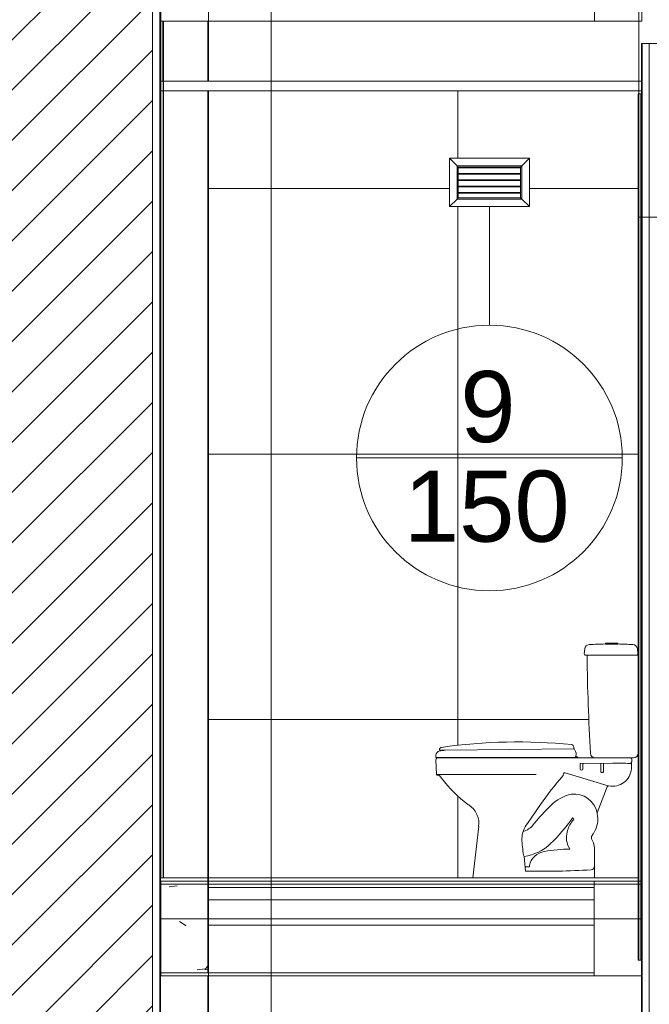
# Model space of a CAD drawing. Header units: metres. Extents: x 4.1 to 64.5, y -1.6 to 14.4.
# Tile 60 of 84: x 32.7 to 34.7, y 2.6 to 5.7. Entities that reach past the tile are written whole.
import ezdxf

# ---------------------------------------------------------------- set-up
doc = ezdxf.new("R2010")
doc.units = ezdxf.units.M
for name, color, linetype, lineweight in [('A-CLNG', 7, 'Continuous', 18), ('A-COLS', 7, 'Continuous', 18), ('A-FLOR', 7, 'Continuous', 18), ('A-FLOR-MCUT', 7, 'Continuous', 18), ('A-WALL', 7, 'Continuous', 18), ('A-WALL-PATT', 7, 'Continuous', 18), ('G-ANNO-SYMB', 7, 'Continuous', 9), ('G-IMPT', 7, 'Continuous', 18), ('P-SANR-FIXT', 7, 'Continuous', 18), ('S-BEAM', 7, 'Continuous', 18), ('S-COLS', 7, 'Continuous', 18)]:
    doc.layers.add(name, color=color, linetype=linetype, lineweight=lineweight)
doc.layers.add('M-HVAC-CDFF-IDEN', color=1, linetype='Continuous', lineweight=9, true_color=0xff0000)
doc.styles.add('Arial_1', font='arial.ttf', dxfattribs={"height": 0.225})
pattern_1 = [(50, (22.374, 6.504), (0.546555, -0.047815), [0.05715, -0.62865]), (355, (22.374, 6.504), (-0.105728, 0.573166), [0.04572, -0.50292]), (100.451, (22.42, 6.5), (0.440828, 0.52535), [0.04857, -0.53427]), (46.184, (22.374, 6.656), (0.813237, -0.12613), [0.08572, -0.94297]), (96.636, (22.442, 6.646), (0.71221, 0.742287), [0.07286, -0.80141]), (351.184, (22.374, 6.656), (0.712217, 0.742274), [0.06858, -0.75438]), (21, (22.45, 6.618), (0.454846, -0.306795), [0.05715, -0.62865]), (326, (22.45, 6.618), (0.185405, 0.55256), [0.04572, -0.50292]), (71.451, (22.488, 6.593), (0.64025, 0.245763), [0.04857, -0.53427]), (37.5, (22.374, 6.504), (0.009261, 0.2536672), [0.02515, -0.47168, 0.02515, -0.48539, -0.50482]), (37.5, (22.374, 6.504), (0.009261, 0.2536672), [-1.007, 0.02515, -0.47968]), (7.5, (22.374, 6.504), (0.200456, 0.300546), [0.02515, -0.26594, 0.02515, -0.46025, -0.1924]), (7.5, (22.374, 6.504), (0.200456, 0.300546), [-0.77648, 0.02515, -0.16726]), (327.5, (22.204, 6.504), (0.4067682, -0.0171882), [0.02515, -0.16535, 0.02515, -0.56921, -0.78867]), (327.5, (22.204, 6.504), (0.4067682, -0.0171882), [-0.78486, 0.02515, -0.76352]), (317.5, (22.128, 6.504), (0.444383, 0.076279), [0.02515, -0.2225, 0.02515, -0.36957, -0.56007]), (317.5, (22.128, 6.504), (0.444383, 0.076279), [-0.64237, 0.02515, -0.53492])]
pattern_2 = [(45, (22.374, 6.504), (-0.0795495, 0.0795495), []), (135, (22.374, 6.504), (-0.0795495, -0.0795495), [])]

# ---------------------------------------------------------------- blocks, each defined once
blk = doc.blocks.new('Paredes 15 - Paredes 6-6874455-Corte 4')
at = {"layer": 'A-WALL'}
for p, q in [((34.6587, 5.78), (34.6587, 5.11)), ((34.6587, 5.11), (35.179, 5.11))]:
    blk.add_line(p, q, dxfattribs=at)
blk = doc.blocks.new('Bacia para Caixa Acoplada - P_750_Creme CR37_Acionamento Simples 6lpf-V6-Corte 4')
at = {"layer": 'P-SANR-FIXT'}
for p, q in [((34.4884, 3.7445), (34.4867, 3.7283)), ((34.5932, 3.763), (34.5532, 3.763)), ((34.5532, 3.763), (34.5532, 3.7598)), ((34.5532, 3.7598), (34.5932, 3.7598)), ((34.5932, 3.7598), (34.5932, 3.763)), ((34.6563, 3.7283), (34.6546, 3.7447)), ((34.4897, 3.725), (34.4984, 3.725)), ((34.4984, 3.725), (34.6534, 3.725)), ((34.6567, 3.415), (34.6567, 3.722)), ((34.0208, 3.3985), (34.0188, 3.3966)), ((34.5207, 3.4), (34.0242, 3.4)), ((34.5216, 3.4), (34.6317, 3.4)), ((34.6331, 3.4), (34.6417, 3.4)), ((34.0173, 3.3928), (34.0197, 3.3474)), ((34.4739, 3.3791), (34.4739, 3.365)), ((34.4746, 3.382), (34.5762, 3.3828)), ((34.4826, 3.365), (34.4826, 3.3793)), ((34.5388, 3.3796), (34.5388, 3.3577)), ((34.5476, 3.3797), (34.5476, 3.3577)), ((34.6355, 3.3648), (34.6361, 3.3765)), ((34.6363, 3.3779), (34.6372, 3.3947)), ((34.0197, 3.3475), (34.3347, 3.3475)), ((34.0222, 3.3447), (34.0285, 3.3435)), ((34.0304, 3.3424), (34.0355, 3.3353)), ((34.4214, 3.3496), (34.42, 3.3445)), ((34.5626, 3.3108), (34.4258, 3.3526)), ((34.5274, 3.2255), (34.5594, 3.3082)), ((34.3068, 3.1922), (34.3481, 3.2518)), ((34.1529, 3.1838), (34.1342, 3.02)), ((34.2942, 3.1691), (34.2978, 3.1682)), ((34.2967, 3.088), (34.3008, 3.0416)), ((34.5187, 3.02), (34.5187, 3.1096)), ((34.3038, 3.0551), (34.313, 3.0551)), ((34.313, 3.0551), (34.313, 3.059)), ((34.1342, 3.02), (34.5187, 3.02))]:
    blk.add_line(p, q, dxfattribs=at)
for centre, radius, start, end in [((34.5034, 3.7429), 0.015, 93.4346, 174), ((34.5732, 2.5788), 1.1813, 90.9701, 93.4346), ((34.5732, 2.5788), 1.1813, 86.7412, 89.0299), ((34.6396, 3.743), 0.0151, 6.3502, 87.0914), ((34.4897, 3.728), 0.003, 174, 270), ((34.4984, 3.722), 0.003, 90, 179.1685), ((40.5522, 3.7882), 6.0571, 180.62537, 183.54064), ((34.6534, 3.728), 0.003, 273.1656, 6), ((34.6537, 3.722), 0.003, 0, 93.1656), ((34.0223, 3.393), 0.005, 135.3005, 182.9416), ((34.0243, 3.395), 0.005, 90.9829, 135), ((34.5207, 3.4141), 0.0141, 180, 270), ((34.6321, 3.395), 0.00509, 357, 79), ((34.6417, 3.415), 0.015, 270, 360), ((34.4812, 3.3788), 0.00736, 153.9962, 177.4375), ((34.4782, 3.365), 0.00436, 180, 0), ((34.4744, 3.3787), 0.00823, 3.9818, 24.1205), ((34.5447, 3.3793), 0.00587, 146.2372, 176.7528), ((34.5412, 3.3792), 0.00644, 4.932, 31.7073), ((34.5758, 3.3694), 0.0598, 258.8503, 355.5354), ((34.5875, 1.8938), 1.489, 88.2983, 90.434), ((34.6317, 3.3869), 0.00469, 270, 0), ((34.641, 3.3762), 0.00491, 160.5795, 177.1805), ((34.0227, 3.3476), 0.003, 183.83, 259.503), ((34.028, 3.3406), 0.003, 36.7034, 80.0016), ((34.3562, 3.5744), 0.4, 216.7049, 233.5955), ((35.214, 2.6482), 1.0555, 138.8783, 145.1217), ((34.4153, 3.3457), 0.00486, 316.8108, 345.1892), ((34.4254, 3.3485), 0.00412, 84.3646, 165.6354), ((34.5432, 3.3573), 0.00441, 174.2131, 5.7869), ((34.5632, 3.3068), 0.00409, 75.1249, 158.8751), ((34.4774, 3.1509), 0.1378, 103.3632, 134.6368), ((34.4539, 3.2104), 0.075, 11.5896, 96.4252), ((34.3562, 3.5744), 0.4, 233.5956, 234.5105), ((34.0898, 3.1968), 0.0621, 20.2572, 56.6009), ((34.9568, 2.6654), 0.8201, 134.6368, 140.0841), ((34.0916, 3.1929), 0.0619, 351.578, 24.3102), ((34.4525, 3.2047), 0.00522, 110.5566, 144.7471), ((34.4507, 3.2069), 0.00269, 0, 90), ((34.4525, 3.2049), 0.077, 327.4042, 13.7546), ((34.5312, 3.2241), 0.004, 160.8321, 193.7532), ((34.3744, 3.1404), 0.0852, 142.5343, 177.4657), ((34.2779, 3.2246), 0.0598, 289.4758, 326.5242), ((33.9978, 3.5261), 0.5516, 313.8376, 324.7471), ((34.5304, 3.139), 0.1015, 140.3117, 162.1627), ((34.4484, 3.2069), 0.00501, 321.4936, 0), ((34.5386, 3.1437), 0.1081, 165.8931, 178.5137), ((34.4903, 3.1461), 0.0598, 179.5892, 209.6861), ((34.5229, 3.147), 0.0137, 147.5957, 212.3995), ((34.2864, 3.3111), 0.2741, 325.1292, 327.4042), ((34.6809, 3.1594), 0.3918, 182.2163, 189.8959), ((34.2753, 3.2372), 0.151, 278.1917, 313.8376), ((34.4174, 3.1023), 0.0253, 22.4302, 34.058), ((34.4794, 3.1194), 0.0378, 17.5909, 32.3995), ((34.4487, 3.1096), 0.07, 0, 17.5909), ((34.302, 3.0929), 0.00716, 186.9159, 223.0841), ((34.3688, 3.0472), 0.057, 97.9776, 168.0224), ((34.4494, 2.5937), 0.5176, 90.9854, 99.8377), ((34.4402, 3.1118), 0.000618, 289.7232, 14.2768), ((34.3033, 3.059), 0.004, 185.7092, 277.0436), ((34.5083, 3.0553), 0.0101, 270, 0), ((34.3558, 5.8348), 2.7938, 268.8715, 273.1285)]:
    blk.add_arc(centre, radius, start, end, dxfattribs=at)
blk = doc.blocks.new('Assento para Bacia Sanitária - Assento para Bacia Sanitária-772276-Corte 4')
at = {"layer": 'P-SANR-FIXT'}
for p, q in [((34.4533, 0.2817), (34.4533, 0.2845)), ((34.4533, 0.2817), (34.4533, 0.278)), ((34.0177, 0.258), (34.0173, 0.2513)), ((34.0178, 0.2508), (34.4418, 0.2508)), ((34.0291, 0.276), (34.0291, 0.2752)), ((34.0469, 0.2736), (34.4533, 0.278)), ((34.4418, 0.2508), (34.4418, 0.25)), ((34.4581, 0.2508), (34.4418, 0.2508)), ((34.4595, 0.2546), (34.4588, 0.2512)), ((34.4668, 0.2512), (34.4588, 0.2512)), ((34.4668, 0.25), (34.4668, 0.2512))]:
    blk.add_line(p, q, dxfattribs=at)
for centre, radius, start, end in [((34.0361, 0.276), 0.007, 98.1373, 179.7614), ((34.2758, -1.3999), 1.7, 84.2183, 98.139), ((34.4463, 0.2845), 0.007, 360, 84.2183), ((34.3843, 0.2496), 0.0761, 18.8233, 24.9158), ((34.0178, 0.2513), 0.0005, 176.4998, 270), ((34.0326, 0.2569), 0.0149, 102.2065, 175.7935), ((34.0486, 0.3957), 0.1221, 260.7993, 269.196), ((34.0494, 0.1796), 0.0941, 91.5001, 102.2065), ((34.4412, 0.2617), 0.0196, 338.4327, 39.4989), ((34.4583, 0.2513), 0.000566, 252.094, 343.906), ((34.4543, 0.2336), 0.0215, 71.1277, 76.2609), ((34.4543, 0.2336), 0.0215, 54.5107, 71.1277)]:
    blk.add_arc(centre, radius, start, end, dxfattribs=at)
blk = doc.blocks.new('4 GRE - ESCOLA DE CINEMA E AUDIOVISUAL CINE REX R07_rvt-1-Corte 4')
at = {"layer": 'A-WALL-PATT', "true_color": 0x808080}
h = blk.add_hatch(dxfattribs=at)
h.set_pattern_fill('FP_3', color=8, style=0, pattern_type=2)
h.set_pattern_definition([(45, (22.374, 6.504), (-0.0795495, 0.0795495), [])])
h.paths.add_polyline_path([(32.6723, -1.23), (33.1223, -1.23), (33.1223, 8.6), (32.6723, 8.6), (32.6723, -0.702)])
h = blk.add_hatch(dxfattribs=at)
h.set_pattern_fill('FP_1', color=8, style=0, pattern_type=2)
h.set_pattern_definition(pattern_1)
h.paths.add_polyline_path([(33.1448, -1.23), (33.1473, -1.23), (33.1473, 8.6), (33.1448, 8.6), (33.1448, -0.702)])
at = {"layer": 'A-WALL-PATT', "true_color": 0xf5f5f5}
h = blk.add_hatch(dxfattribs=at)
h.set_pattern_fill('FP_12', style=0, pattern_type=2)
h.set_pattern_definition([(0, (33.152, 5), (0, 0.84), []), (90, (33.152, 5), (-0.84, 5e-17), [])])
h.paths.add_polyline_path([(33.1558, 5.54), (33.1573, 5.54), (33.1573, 5.73), (33.1486, 5.73), (33.1486, 5.74), (33.1473, 5.74), (33.1473, 5.54), (33.1488, 5.54)])
at = {"layer": 'A-WALL-PATT', "true_color": 0x808080}
h = blk.add_hatch(dxfattribs=at)
h.set_pattern_fill('FP_1', color=8, style=0, pattern_type=2)
h.set_pattern_definition(pattern_1)
h.paths.add_polyline_path([(34.6671, -0.5147), (34.6696, -0.5147), (34.6696, 5.66), (34.6671, 5.66), (34.6671, -0.2463)])
at = {"layer": 'A-WALL-PATT'}
h = blk.add_hatch(dxfattribs=at)
h.set_pattern_fill('FP_10', color=256, style=0, pattern_type=2)
h.set_pattern_definition(pattern_2)
h.paths.add_polyline_path([(33.1488, 3.02), (33.1488, 5.54), (33.1473, 5.54), (33.1473, 3.02)])
h = blk.add_hatch(dxfattribs=at)
h.set_pattern_fill('FP_10', color=256, style=0, pattern_type=2)
h.set_pattern_definition(pattern_2)
h.paths.add_polyline_path([(33.1573, 3.02), (33.1573, 5.54), (33.1558, 5.54), (33.1558, 3.02)])
at = {"layer": 'A-WALL-PATT', "true_color": 0xf5f5f5}
h = blk.add_hatch(dxfattribs=at)
h.set_pattern_fill('FP_14', style=0, pattern_type=2)
h.set_pattern_definition([(0, (33.247, 0.16), (0, 0.84), []), (90, (33.247, 0.16), (-0.84, 5e-17), [])])
h.paths.add_polyline_path([(33.2986, 3.02), (34.1342, 3.02), (34.1535, 3.1956), (34.1519, 3.2072), (34.1481, 3.2184), (34.1422, 3.2301), (34.1341, 3.2404), (34.0741, 3.2908), (34.0284, 3.3436), (34.0222, 3.3447), (34.0197, 3.3474), (34.0173, 3.3928), (34.0188, 3.3966), (34.0219, 3.399), (34.0242, 3.4), (34.0178, 3.4008), (34.0173, 3.4013), (34.0185, 3.4118), (34.0202, 3.4152), (34.0248, 3.4195), (34.0259, 3.4202), (34.0295, 3.4215), (34.0469, 3.4236), (34.0291, 3.4252), (34.0299, 3.4292), (34.032, 3.4317), (34.0351, 3.4329), (34.172, 3.4469), (34.3096, 3.4497), (34.4487, 3.441), (34.4515, 3.4392), (34.4533, 3.4345), (34.4533, 3.4317), (34.4608, 3.4127), (34.4601, 3.4071), (34.4601, 3.4041), (34.4668, 3.4), (34.5171, 3.4005), (34.5137, 3.4019), (34.5108, 3.4041), (34.5085, 3.407), (34.5071, 3.4104), (34.5066, 3.415), (34.4984, 3.5951), (34.4954, 3.722), (34.4984, 3.725), (34.4897, 3.725), (34.4867, 3.7283), (34.4892, 3.7479), (34.493, 3.7538), (34.4958, 3.7559), (34.5025, 3.7579), (34.5532, 3.7598), (34.5532, 3.763), (34.5932, 3.763), (34.5932, 3.7598), (34.6409, 3.758), (34.6471, 3.7561), (34.6522, 3.7513), (34.6546, 3.7447), (34.6563, 3.7283), (34.6546, 3.7255), (34.6535, 3.725), (34.6567, 3.722), (34.6562, 3.4111), (34.6547, 3.4075), (34.6523, 3.4044), (34.6492, 3.402), (34.6456, 3.4005), (34.6355, 3.4), (34.6343, 3.3996), (34.6355, 3.3986), (34.6372, 3.3947), (34.6355, 3.3648), (34.6326, 3.3507), (34.6265, 3.3376), (34.6175, 3.3264), (34.606, 3.3178), (34.5928, 3.312), (34.5786, 3.3096), (34.5613, 3.3104), (34.5594, 3.3082), (34.5273, 3.2232), (34.5294, 3.2072), (34.5274, 3.1884), (34.5244, 3.1773), (34.5144, 3.1589), (34.51, 3.1516), (34.5093, 3.1454), (34.5113, 3.1396), (34.5154, 3.1308), (34.5179, 3.1203), (34.5187, 3.1096), (34.5187, 3.02), (34.6573, 3.02), (34.6573, 5.5004), (34.6587, 5.5005), (34.6587, 5.51), (33.2986, 5.51), (33.2986, 3.0223)])
h.paths.add_polyline_path([(34.4668, 3.4), (34.4642, 3.4028), (34.4668, 3.4012), (34.4668, 3.4008)])
h.paths.add_polyline_path([(34.2843, 5.1435), (34.0604, 5.1435), (34.0604, 5.2965), (34.3134, 5.2965), (34.3134, 5.1435), (34.2894, 5.1435)])
at = {"layer": 'A-WALL-PATT'}
h = blk.add_hatch(dxfattribs=at)
h.set_pattern_fill('FP_10', color=256, style=0, pattern_type=2)
h.set_pattern_definition(pattern_2)
h.paths.add_polyline_path([(34.6573, 2.76), (34.6588, 2.76), (34.6588, 5.5004), (34.6573, 5.5004), (34.6573, 2.9434)])
h = blk.add_hatch(dxfattribs=at)
h.set_pattern_fill('FP_10', color=256, style=0, pattern_type=2)
h.set_pattern_definition(pattern_2)
h.paths.add_polyline_path([(34.6658, 2.76), (34.6671, 2.76), (34.6671, 5.5004), (34.6658, 5.5004), (34.6658, 2.9434)])
at = {"layer": 'S-BEAM'}
h = blk.add_hatch(dxfattribs=at)
h.set_pattern_fill('FP_1', color=256, style=0, pattern_type=2)
h.set_pattern_definition(pattern_1)
h.paths.add_polyline_path([(33.2964, 2.72), (33.2964, 3.02), (33.1464, 3.02), (33.1464, 2.72), (33.2145, 2.72)])
at = {"layer": 'A-CLNG'}
for p, q in [((34.6673, 5.54), (33.1473, 5.54)), ((33.1473, 5.54), (33.1473, 5.51)), ((34.6673, 5.51), (34.6673, 5.54)), ((33.1473, 5.51), (34.6673, 5.51))]:
    blk.add_line(p, q, dxfattribs=at)
at = {"layer": 'A-FLOR'}
for p, q in [((34.6673, 3.01), (33.1473, 3.01)), ((33.1473, 3.01), (33.1473, 2.89)), ((34.6673, 2.89), (34.6673, 3.01)), ((33.1473, 2.89), (34.6673, 2.89))]:
    blk.add_line(p, q, dxfattribs=at)
at = {"layer": 'A-FLOR-MCUT'}
blk.add_line((34.6673, 3), (33.1473, 3), dxfattribs=at)
at = {"layer": 'A-WALL'}
for p, q in [((33.1223, -1.23), (33.1223, 8.6)), ((33.1448, -1.23), (33.1448, 8.6)), ((33.1473, -1.23), (33.1473, 8.6)), ((33.1573, 5.54), (33.1573, 5.73)), ((33.2973, 5.54), (33.2973, 5.73)), ((34.6671, 5.66), (34.6671, 5.5004)), ((35.1671, 5.66), (34.6671, 5.66)), ((34.6696, 5.66), (34.6696, -0.5147)), ((34.6921, 5.66), (34.6921, -0.5147)), ((33.1473, 5.54), (33.1473, 3.02)), ((33.1573, 5.54), (33.1473, 5.54)), ((33.1488, 3.02), (33.1488, 5.54)), ((33.1558, 3.02), (33.1558, 5.54)), ((33.1573, 3.02), (33.1573, 5.54)), ((33.2973, 3.02), (33.2973, 5.51)), ((34.6573, 5.5004), (34.6573, 2.76)), ((34.6671, 5.5004), (34.6573, 5.5004)), ((34.6588, 2.76), (34.6588, 5.5004)), ((34.6658, 2.76), (34.6658, 5.5004)), ((34.6671, 5.5004), (34.6671, 2.76)), ((34.6671, 2.76), (34.6671, 5.5004)), ((33.1473, 3.02), (33.1573, 3.02)), ((33.2973, 3.01), (33.2973, 3.02)), ((34.6573, 2.76), (34.6671, 2.76)), ((34.6671, 2.76), (34.6671, -0.5147)), ((33.2973, 2.41), (33.2973, 2.71))]:
    blk.add_line(p, q, dxfattribs=at)
at = {"layer": 'S-BEAM'}
for p, q in [((33.2964, 3.02), (33.1464, 3.02)), ((33.1464, 3.02), (33.1464, 2.72)), ((33.2964, 2.72), (33.2964, 3.02)), ((33.2986, 3.02), (34.1342, 3.02)), ((34.5187, 3.02), (34.6573, 3.02)), ((33.1464, 2.72), (33.2964, 2.72)), ((33.2986, 2.72), (34.5184, 2.72))]:
    blk.add_line(p, q, dxfattribs=at)
at = {"layer": 'A-WALL', "lineweight": 18}
blk.add_blockref('Paredes 15 - Paredes 6-6874455-Corte 4', (0, 0), dxfattribs=at)
at = {"layer": 'P-SANR-FIXT', "lineweight": 18}
for name, p in [('Bacia para Caixa Acoplada - P_750_Creme CR37_Acionamento Simples 6lpf-V6-Corte 4', (0, 0)), ('Assento para Bacia Sanitária - Assento para Bacia Sanitária-772276-Corte 4', (0, 3.15))]:
    blk.add_blockref(name, p, dxfattribs=at)
blk = doc.blocks.new('Family - V142-298951-Corte 4')
at = {"layer": 'S-BEAM'}
for p, q in [((34.6684, 3.01), (34.5184, 3.01)), ((34.5184, 3.01), (34.5184, 2.71)), ((34.6684, 2.71), (34.6684, 3.01)), ((34.5184, 2.71), (34.6684, 2.71))]:
    blk.add_line(p, q, dxfattribs=at)
blk = doc.blocks.new('Family - V140-298955-Corte 4')
at = {"layer": 'S-BEAM'}
for p, q in [((33.2986, 3.01), (33.1486, 3.01)), ((33.1486, 3.01), (33.1486, 2.71)), ((33.2986, 2.71), (33.2986, 3.01)), ((33.1486, 2.71), (33.2986, 2.71))]:
    blk.add_line(p, q, dxfattribs=at)
blk = doc.blocks.new('Family - L111-298971-Corte 4')
at = {"layer": 'A-FLOR'}
for p, q in [((34.5184, 2.99), (33.2986, 2.99)), ((33.2986, 2.99), (33.2986, 2.95)), ((34.5184, 2.95), (34.5184, 2.99)), ((33.2986, 2.95), (34.5184, 2.95)), ((34.5184, 2.87), (33.2986, 2.87))]:
    blk.add_line(p, q, dxfattribs=at)
blk = doc.blocks.new('Family - P36-299316-Corte 4')
at = {"layer": 'A-COLS'}
for p, q in [((33.2986, 2.41), (33.2986, 2.71)), ((33.2986, -0.13), (33.2986, 2.38))]:
    blk.add_line(p, q, dxfattribs=at)
blk = doc.blocks.new('Family - P36-301309-Corte 4')
at = {"layer": 'S-COLS'}
for p, q in [((33.2986, 2.41), (33.2986, 2.71)), ((33.2986, -0.13), (33.2986, 2.38))]:
    blk.add_line(p, q, dxfattribs=at)
blk = doc.blocks.new('Family - V112-299336-Corte 4')
at = {"layer": 'S-BEAM'}
blk.add_line((33.2986, 2.71), (34.5184, 2.71), dxfattribs=at)
blk = doc.blocks.new('Family - V219-299498-Corte 4')
at = {"layer": 'S-BEAM'}
blk.add_line((33.2986, 5.73), (34.5186, 5.73), dxfattribs=at)
blk = doc.blocks.new('Family - V254-299564-Corte 4')
at = {"layer": 'S-BEAM'}
for p, q in [((33.2986, 6.03), (33.1486, 6.03)), ((33.1486, 6.03), (33.1486, 5.73)), ((33.2986, 5.73), (33.2986, 6.03)), ((33.1486, 5.73), (33.2986, 5.73))]:
    blk.add_line(p, q, dxfattribs=at)
blk = doc.blocks.new('Family - V256-299568-Corte 4')
at = {"layer": 'S-BEAM'}
for p, q in [((34.6686, 6.03), (34.5186, 6.03)), ((34.5186, 6.03), (34.5186, 5.73)), ((34.6686, 5.73), (34.6686, 6.03)), ((34.5186, 5.73), (34.6686, 5.73))]:
    blk.add_line(p, q, dxfattribs=at)
blk = doc.blocks.new('Family - P36-299828-Corte 4')
at = {"layer": 'A-COLS'}
for p, q in [((33.2986, 5.54), (33.2986, 5.73)), ((33.2986, 3.01), (33.2986, 5.51))]:
    blk.add_line(p, q, dxfattribs=at)
blk = doc.blocks.new('Family - P36-301554-Corte 4')
at = {"layer": 'S-COLS'}
for p, q in [((33.2986, 5.54), (33.2986, 5.73)), ((33.2986, 3.01), (33.2986, 5.51))]:
    blk.add_line(p, q, dxfattribs=at)
blk = doc.blocks.new('ESTRUTURAL CINE REX _011_IFC-1-Corte 4')
at = {"layer": 'A-COLS', "lineweight": 18}
for name in ['Family - P36-301554-Corte 4', 'Family - P36-301309-Corte 4']:
    blk.add_blockref(name, (0, 0), dxfattribs=at)
at = {"layer": 'A-FLOR', "lineweight": 18}
blk.add_blockref('Family - L111-298971-Corte 4', (0, 0), dxfattribs=at)
at = {"layer": 'S-BEAM', "lineweight": 18}
for name in ['Family - V254-299564-Corte 4', 'Family - V256-299568-Corte 4', 'Family - V219-299498-Corte 4', 'Family - V140-298955-Corte 4', 'Family - V142-298951-Corte 4', 'Family - V112-299336-Corte 4']:
    blk.add_blockref(name, (0, 0), dxfattribs=at)
at = {"layer": 'S-COLS', "lineweight": 18}
for name in ['Family - P36-299828-Corte 4', 'Family - P36-299316-Corte 4']:
    blk.add_blockref(name, (0, 0), dxfattribs=at)
blk = doc.blocks.new('GRELHA AR-AG 225x125 - TROX_AR-AG_225x125_dxf_QMODEL_9cd29c6e_c072_40e3_8738_8a6232d45915-904924-Corte 4')
at = {"layer": 'G-IMPT', "color": 1, "true_color": 0xff0000}
for p, q in [((34.0604, 5.1435), (34.0604, 5.2965)), ((34.0844, 5.2725), (34.0604, 5.2965)), ((34.3134, 5.2965), (34.0604, 5.2965)), ((34.2894, 5.2725), (34.3134, 5.2965)), ((34.3134, 5.1435), (34.3134, 5.2965)), ((34.0844, 5.1675), (34.0844, 5.2725)), ((34.0884, 5.2685), (34.0844, 5.2725)), ((34.0844, 5.2725), (34.2894, 5.2725)), ((34.0884, 5.2665), (34.0884, 5.2685)), ((34.0884, 5.2685), (34.2854, 5.2685)), ((34.0884, 5.2648), (34.0884, 5.2665)), ((34.0884, 5.2665), (34.2854, 5.2665)), ((34.0884, 5.2485), (34.0884, 5.2648)), ((34.2854, 5.2685), (34.2894, 5.2725)), ((34.2854, 5.2665), (34.2854, 5.2685)), ((34.2854, 5.2648), (34.2854, 5.2665)), ((34.2854, 5.2485), (34.2854, 5.2648)), ((34.2894, 5.1675), (34.2894, 5.2725)), ((34.0884, 5.2465), (34.0884, 5.2485)), ((34.0884, 5.2485), (34.2854, 5.2485)), ((34.0884, 5.2448), (34.0884, 5.2465)), ((34.2854, 5.2465), (34.0884, 5.2465)), ((34.0884, 5.2285), (34.0884, 5.2448)), ((34.2854, 5.2465), (34.2854, 5.2485)), ((34.2854, 5.2448), (34.2854, 5.2465)), ((34.2854, 5.2285), (34.2854, 5.2448)), ((34.0884, 5.2265), (34.0884, 5.2285)), ((34.0884, 5.2285), (34.2854, 5.2285)), ((34.0884, 5.2248), (34.0884, 5.2265)), ((34.0884, 5.2265), (34.2854, 5.2265)), ((34.0884, 5.2085), (34.0884, 5.2248)), ((34.0884, 5.2065), (34.0884, 5.2085)), ((34.0884, 5.2085), (34.2854, 5.2085)), ((34.0884, 5.2048), (34.0884, 5.2065)), ((34.0884, 5.2065), (34.2854, 5.2065)), ((34.0884, 5.1885), (34.0884, 5.2048)), ((34.2854, 5.2265), (34.2854, 5.2285)), ((34.2854, 5.2248), (34.2854, 5.2265)), ((34.2854, 5.2085), (34.2854, 5.2248)), ((34.2854, 5.2065), (34.2854, 5.2085)), ((34.2854, 5.2048), (34.2854, 5.2065)), ((34.2854, 5.1885), (34.2854, 5.2048)), ((34.0884, 5.1715), (34.0844, 5.1675)), ((34.0884, 5.1865), (34.0884, 5.1885)), ((34.0884, 5.1885), (34.2854, 5.1885)), ((34.0884, 5.1848), (34.0884, 5.1865)), ((34.0884, 5.1865), (34.2854, 5.1865)), ((34.0884, 5.1715), (34.0884, 5.1848)), ((34.0884, 5.1715), (34.2854, 5.1715)), ((34.2854, 5.1865), (34.2854, 5.1885)), ((34.2854, 5.1848), (34.2854, 5.1865)), ((34.2854, 5.1715), (34.2854, 5.1848)), ((34.2854, 5.1715), (34.2894, 5.1675)), ((34.0844, 5.1675), (34.0604, 5.1435)), ((34.3134, 5.1435), (34.0604, 5.1435)), ((34.0844, 5.1675), (34.2894, 5.1675)), ((34.2894, 5.1675), (34.3134, 5.1435))]:
    blk.add_line(p, q, dxfattribs=at)
blk = doc.blocks.new('GRELHA AR-AG 225x125 - TROX_AR-AG_225x125_dxf-904923-Corte 4')
blk.add_blockref('GRELHA AR-AG 225x125 - TROX_AR-AG_225x125_dxf_QMODEL_9cd29c6e_c072_40e3_8738_8a6232d45915-904924-Corte 4', (0, 0))
blk = doc.blocks.new('GRELHA AR-AG 225x125 - GRELHA AR-AG 225x125-905334-Corte 4')
blk.add_blockref('GRELHA AR-AG 225x125 - TROX_AR-AG_225x125_dxf-904923-Corte 4', (0, 0))
blk = doc.blocks.new('M_Identificador de terminal de ar_BTS - Em caixas-852561-Corte 4')
at = {"layer": 'M-HVAC-CDFF-IDEN'}
blk.add_line((9.8158, 2.206), (10.6558, 2.206), dxfattribs=at)
blk.add_circle((10.2358, 2.206), 0.42, dxfattribs=at)

msp = doc.modelspace()

# ---------------------------------------------------------------- linework, layer by layer
at = {"layer": 'G-ANNO-SYMB'}
msp.add_line((33.497, 13.3292), (33.497, -0.6386), dxfattribs=at)
at = {"layer": 'M-HVAC-CDFF-IDEN'}
msp.add_line((34.1869, 5.1435), (34.1869, 4.7685), dxfattribs=at)

# ---------------------------------------------------------------- block references
at = {"lineweight": 5}
for name in ['4 GRE - ESCOLA DE CINEMA E AUDIOVISUAL CINE REX R07_rvt-1-Corte 4', 'ESTRUTURAL CINE REX _011_IFC-1-Corte 4']:
    msp.add_blockref(name, (0, 0), dxfattribs=at)
at = {"layer": 'G-IMPT', "color": 1, "true_color": 0xff0000}
msp.add_blockref('GRELHA AR-AG 225x125 - GRELHA AR-AG 225x125-905334-Corte 4', (0, 0), dxfattribs=at)
at = {"layer": 'M-HVAC-CDFF-IDEN'}
msp.add_blockref('M_Identificador de terminal de ar_BTS - Em caixas-852561-Corte 4', (23.9511, 2.1425), dxfattribs=at)

# ---------------------------------------------------------------- texts
at = {"layer": 'M-HVAC-CDFF-IDEN', "color": 7, "char_height": 0.225, "attachment_point": 1, "style": 'Arial_1'}
for s, insert, width in [('9', (34.0947, 4.6236), 0.216456), ('150', (33.9162, 4.3086), 0.649367)]:
    msp.add_mtext(s, dxfattribs=dict(at, insert=insert, width=width))

doc.saveas('drawing.dxf')
